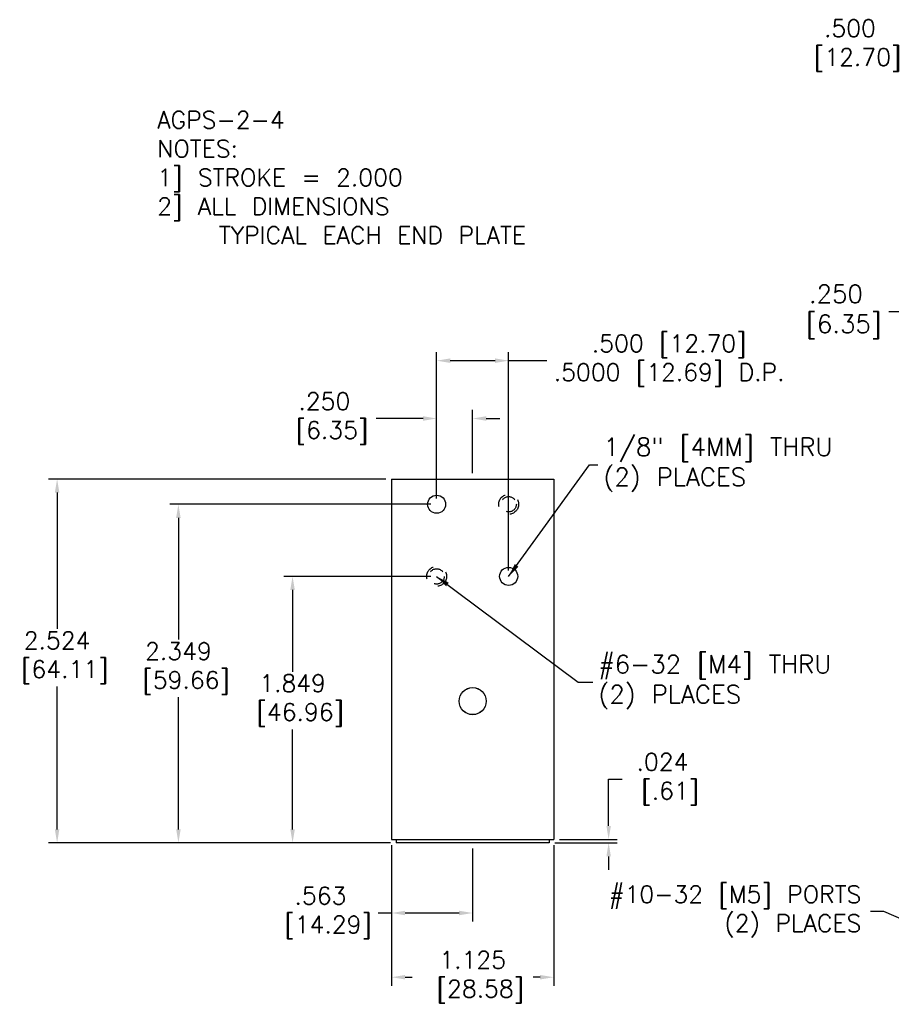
# Model space of a CAD drawing. Extents: x -3 to 49.2, y -6.5 to 12.8.
# Tile 1 of 2: x -3 to 3, y -3.3 to 3.5. Entities that reach past the tile are written whole.
import ezdxf

# ---------------------------------------------------------------- set-up
doc = ezdxf.new("R2010")
doc.units = 0
doc.header["$MEASUREMENT"] = 0
doc.linetypes.add('DASHED', pattern=[0.75, 0.5, -0.25])
doc.layers.get('0').update_dxf_attribs({"linetype": 'CONTINUOUS'})
doc.layers.get('DEFPOINTS').update_dxf_attribs({"linetype": 'CONTINUOUS'})
doc.styles.get("Standard").update_dxf_attribs({"font": 'txt.shx', "height": 0.12})
doc.dimstyles.new('BRITISH__M_', dxfattribs={"dimtxt": 0.125, "dimasz": 0.094, "dimexe": 0.06, "dimexo": 0.04, "dimgap": 0.04, "dimtad": 0, "dimtih": 1, "dimtoh": 1, "dimdec": 3, "dimzin": 4, "dimtxsty": 'STANDARD', "dimcen": 0.09, "dimazin": 3, "dimtfac": 1, "dimtdec": 3, "dimtofl": 0, "dimtmove": 0, "dimatfit": 3, "dimtolj": 1, "dimtzin": 4})
doc.dimstyles.get("Standard").update_dxf_attribs({"dimtxt": 0.125, "dimasz": 0.094, "dimexe": 0.094, "dimexo": 0.0625, "dimgap": 0.0625, "dimtad": 0, "dimtih": 1, "dimtoh": 1, "dimdec": 3, "dimzin": 4, "dimtxsty": 'STANDARD', "dimcen": 0.09, "dimazin": 3, "dimtfac": 1, "dimtdec": 4, "dimtofl": 0, "dimtmove": 0, "dimatfit": 3, "dimtolj": 1, "dimtzin": 4})

# ---------------------------------------------------------------- blocks, each defined once
blk = doc.blocks.new('*D3')
at = {"color": 0, "linetype": 'BYBLOCK'}
for p, q in [((4.0036, 3.5544), (3.1857, 3.5544)), ((4.0036, 2.6989), (4.0036, 3.6144)), ((4.4096, 3.5544), (4.0976, 3.5544)), ((4.5036, 2.6989), (4.5036, 3.6144))]:
    blk.add_line(p, q, dxfattribs=at)
for points in [[(4.0976, 3.5701), (4.0976, 3.5388), (4.0036, 3.5544)], [(4.4096, 3.5701), (4.4096, 3.5388), (4.5036, 3.5544)]]:
    blk.add_solid(points, dxfattribs=at)
at = {"layer": 'DEFPOINTS', "color": 0, "linetype": 'BYBLOCK'}
for p in [(4.0036, 3.5544), (4.0036, 2.6589), (4.5036, 2.6589)]:
    blk.add_point(p, dxfattribs=at)
at = {"color": 0, "linetype": 'BYBLOCK', "insert": (2.7957, 3.5544), "char_height": 0.12, "attachment_point": 5}
blk.add_mtext('\\A1;.500\\P [12.70]', dxfattribs=at)
blk = doc.blocks.new('*D7')
at = {"color": 0, "linetype": 'CONTINUOUS'}
for p, q in [((3.2536, 2.3191), (3.2536, 1.8775)), ((3.5036, 2.3191), (3.5036, 1.8775)), ((3.1596, 1.9375), (3.0656, 1.9375)), ((3.5976, 1.9375), (3.6916, 1.9375))]:
    blk.add_line(p, q, dxfattribs=at)
for points in [[(3.1596, 1.9532), (3.1596, 1.9218), (3.2536, 1.9375)], [(3.5976, 1.9532), (3.5976, 1.9218), (3.5036, 1.9375)]]:
    blk.add_solid(points, dxfattribs=at)
at = {"layer": 'DEFPOINTS', "color": 0, "linetype": 'CONTINUOUS'}
for p in [(3.2536, 2.3591), (3.5036, 2.3591), (3.2536, 1.9375)]:
    blk.add_point(p, dxfattribs=at)
at = {"color": 0, "linetype": 'CONTINUOUS', "insert": (2.6982, 1.9375), "char_height": 0.125, "attachment_point": 5}
blk.add_mtext('\\A1;.250\\P [6.35]', dxfattribs=at)
blk = doc.blocks.new('*D84')
at = {"color": 0, "linetype": 'BYBLOCK'}
for p, q in [((21.3279, 0.2436), (21.3279, 0.5677)), ((21.3279, 0.5677), (21.4219, 0.5677)), ((20.9863, 0.1496), (21.3879, 0.1496)), ((20.955, 0.1256), (21.3879, 0.1256)), ((21.3279, 0.0316), (21.3279, -0.0624))]:
    blk.add_line(p, q, dxfattribs=at)
for points in [[(21.3123, 0.2436), (21.3436, 0.2436), (21.3279, 0.1496)], [(21.3123, 0.0316), (21.3436, 0.0316), (21.3279, 0.1256)]]:
    blk.add_solid(points, dxfattribs=at)
at = {"layer": 'DEFPOINTS', "color": 0, "linetype": 'BYBLOCK'}
for p in [(20.9463, 0.1496), (20.915, 0.1256), (21.3279, 0.1256)]:
    blk.add_point(p, dxfattribs=at)
at = {"color": 0, "linetype": 'BYBLOCK', "insert": (21.7019, 0.5677), "char_height": 0.12, "attachment_point": 5}
blk.add_mtext('\\A1;.024\\P [.61]', dxfattribs=at)
blk = doc.blocks.new('*D85')
at = {"color": 0, "linetype": 'BYBLOCK'}
for p, q in [((19.8213, 0.1096), (19.8213, -0.8664)), ((20.9463, 0.1096), (20.9463, -0.8664)), ((19.9153, -0.8064), (19.9638, -0.8064)), ((20.8523, -0.8064), (20.8038, -0.8064))]:
    blk.add_line(p, q, dxfattribs=at)
for points in [[(19.9153, -0.7908), (19.9153, -0.8221), (19.8213, -0.8064)], [(20.8523, -0.7908), (20.8523, -0.8221), (20.9463, -0.8064)]]:
    blk.add_solid(points, dxfattribs=at)
at = {"layer": 'DEFPOINTS', "color": 0, "linetype": 'BYBLOCK'}
for p in [(19.8213, 0.1496), (20.9463, 0.1496), (20.9463, -0.8064)]:
    blk.add_point(p, dxfattribs=at)
at = {"color": 0, "linetype": 'BYBLOCK', "insert": (20.3838, -0.8064), "char_height": 0.12, "attachment_point": 5}
blk.add_mtext('\\A1;1.125\\P [28.58]', dxfattribs=at)
blk = doc.blocks.new('*D86')
at = {"color": 0, "linetype": 'BYBLOCK'}
for p, q in [((19.8213, 0.1096), (19.8213, -0.4209)), ((20.3838, 0.0856), (20.3838, -0.4209)), ((19.8213, -0.3609), (19.7273, -0.3609)), ((20.2898, -0.3609), (19.9153, -0.3609))]:
    blk.add_line(p, q, dxfattribs=at)
for points in [[(19.9153, -0.3453), (19.9153, -0.3766), (19.8213, -0.3609)], [(20.2898, -0.3453), (20.2898, -0.3766), (20.3838, -0.3609)]]:
    blk.add_solid(points, dxfattribs=at)
at = {"layer": 'DEFPOINTS', "color": 0, "linetype": 'BYBLOCK'}
for p in [(19.8213, 0.1496), (20.3838, 0.1256), (19.8213, -0.3609)]:
    blk.add_point(p, dxfattribs=at)
at = {"color": 0, "linetype": 'BYBLOCK', "insert": (19.3273, -0.3609), "char_height": 0.12, "attachment_point": 5}
blk.add_mtext('\\A1;.563\\P [14.29]', dxfattribs=at)
blk = doc.blocks.new('*D87')
at = {"color": 0, "linetype": 'BYBLOCK'}
for p, q in [((19.7813, 2.6496), (17.4391, 2.6496)), ((17.4991, 2.5556), (17.4991, 1.61)), ((17.4991, 0.2196), (17.4991, 1.21)), ((19.8126, 0.1256), (17.4391, 0.1256))]:
    blk.add_line(p, q, dxfattribs=at)
for points in [[(17.4834, 2.5556), (17.5147, 2.5556), (17.4991, 2.6496)], [(17.4834, 0.2196), (17.5147, 0.2196), (17.4991, 0.1256)]]:
    blk.add_solid(points, dxfattribs=at)
at = {"layer": 'DEFPOINTS', "color": 0, "linetype": 'BYBLOCK'}
for p in [(19.8213, 2.6496), (17.4991, 0.1256), (19.8526, 0.1256)]:
    blk.add_point(p, dxfattribs=at)
at = {"color": 0, "linetype": 'BYBLOCK', "insert": (17.4991, 1.41), "char_height": 0.12, "attachment_point": 5}
blk.add_mtext('\\A1;2.524\\P [64.11]', dxfattribs=at)
blk = doc.blocks.new('*D88')
at = {"color": 0, "linetype": 'BYBLOCK'}
for p, q in [((20.0938, 1.9746), (19.0737, 1.9746)), ((19.1337, 1.8806), (19.1337, 1.313)), ((19.1337, 0.2196), (19.1337, 0.913)), ((19.8126, 0.1256), (19.0737, 0.1256))]:
    blk.add_line(p, q, dxfattribs=at)
for points in [[(19.118, 1.8806), (19.1494, 1.8806), (19.1337, 1.9746)], [(19.118, 0.2196), (19.1494, 0.2196), (19.1337, 0.1256)]]:
    blk.add_solid(points, dxfattribs=at)
at = {"layer": 'DEFPOINTS', "color": 0, "linetype": 'BYBLOCK'}
for p in [(20.1338, 1.9746), (19.1337, 0.1256), (19.8526, 0.1256)]:
    blk.add_point(p, dxfattribs=at)
at = {"color": 0, "linetype": 'BYBLOCK', "insert": (19.1337, 1.113), "char_height": 0.12, "attachment_point": 5}
blk.add_mtext('\\A1;1.849\\P [46.96]', dxfattribs=at)
blk = doc.blocks.new('*D89')
at = {"color": 0, "linetype": 'BYBLOCK'}
for p, q in [((20.0938, 2.4746), (18.2812, 2.4746)), ((18.3412, 2.3806), (18.3412, 1.5357)), ((18.3412, 0.2196), (18.3412, 1.1357)), ((19.8126, 0.1256), (18.2812, 0.1256))]:
    blk.add_line(p, q, dxfattribs=at)
for points in [[(18.3255, 2.3806), (18.3568, 2.3806), (18.3412, 2.4746)], [(18.3255, 0.2196), (18.3568, 0.2196), (18.3412, 0.1256)]]:
    blk.add_solid(points, dxfattribs=at)
at = {"layer": 'DEFPOINTS', "color": 0, "linetype": 'BYBLOCK'}
for p in [(20.1338, 2.4746), (18.3412, 0.1256), (19.8526, 0.1256)]:
    blk.add_point(p, dxfattribs=at)
at = {"color": 0, "linetype": 'BYBLOCK', "insert": (18.3412, 1.3357), "char_height": 0.12, "attachment_point": 5}
blk.add_mtext('\\A1;2.349\\P [59.66]', dxfattribs=at)
blk = doc.blocks.new('*D90')
at = {"color": 0, "linetype": 'BYBLOCK'}
for p, q in [((20.1338, 2.5146), (20.1338, 3.5311)), ((20.6338, 2.0146), (20.6338, 3.5311)), ((20.2278, 3.4711), (20.5398, 3.4711)), ((20.6338, 3.4711), (20.8983, 3.4711))]:
    blk.add_line(p, q, dxfattribs=at)
for points in [[(20.2278, 3.4868), (20.2278, 3.4554), (20.1338, 3.4711)], [(20.5398, 3.4868), (20.5398, 3.4554), (20.6338, 3.4711)]]:
    blk.add_solid(points, dxfattribs=at)
at = {"layer": 'DEFPOINTS', "color": 0, "linetype": 'BYBLOCK'}
for p in [(20.6338, 3.4711), (20.1338, 2.4746), (20.6338, 1.9746)]:
    blk.add_point(p, dxfattribs=at)
at = {"color": 0, "linetype": 'BYBLOCK', "insert": (21.7483, 3.4711), "char_height": 0.12, "attachment_point": 5}
blk.add_mtext('\\A1;.500 [12.70]\\P.5000 [12.69] D.P.', dxfattribs=at)
blk = doc.blocks.new('*D91')
at = {"color": 0, "linetype": 'BYBLOCK'}
for p, q in [((20.1338, 2.5146), (20.1338, 3.1298)), ((20.3838, 2.6896), (20.3838, 3.1298)), ((20.0398, 3.0698), (19.7143, 3.0698)), ((20.4778, 3.0698), (20.5718, 3.0698))]:
    blk.add_line(p, q, dxfattribs=at)
for points in [[(20.0398, 3.0854), (20.0398, 3.0541), (20.1338, 3.0698)], [(20.4778, 3.0854), (20.4778, 3.0541), (20.3838, 3.0698)]]:
    blk.add_solid(points, dxfattribs=at)
at = {"layer": 'DEFPOINTS', "color": 0, "linetype": 'BYBLOCK'}
for p in [(20.1338, 3.0698), (20.3838, 2.6496), (20.1338, 2.4746)]:
    blk.add_point(p, dxfattribs=at)
at = {"color": 0, "linetype": 'BYBLOCK', "insert": (19.3543, 3.0698), "char_height": 0.12, "attachment_point": 5}
blk.add_mtext('\\A1;.250\\P [6.35]', dxfattribs=at)

msp = doc.modelspace()

# ---------------------------------------------------------------- linework, layer by layer
for p, q in [((-0.46143, 0.3381), (0.66357, 0.3381)), ((-0.46143, 0.3381), (-0.46143, -2.1619)), ((0.66357, 0.3381), (0.66357, -2.1619)), ((-0.46143, -2.1619), (0.66357, -2.1619)), ((-0.43013, -2.1619), (-0.43013, -2.1859)), ((0.63227, -2.1619), (0.63227, -2.1859)), ((0.63227, -2.1859), (-0.43013, -2.1859))]:
    msp.add_line(p, q)
for centre, radius in [((-0.14893, 0.1631), 0.0625), ((0.35107, -0.3369), 0.0625), ((0.10107, -1.2024), 0.094), ((0.10107, -1.2024), 0.09375)]:
    msp.add_circle(centre, radius)
at = {"linetype": 'DASHED', "ltscale": 0.156}
for centre, radius in [((0.35107, 0.1631), 0.069), ((0.35107, 0.1631), 0.05325), ((-0.14893, -0.3369), 0.069), ((-0.14893, -0.3369), 0.05325)]:
    msp.add_circle(centre, radius, dxfattribs=at)

# ---------------------------------------------------------------- texts
at = {"insert": (-2.08835, 2.89037), "char_height": 0.12, "width": 2.9026, "attachment_point": 1}
msp.add_mtext('AGPS-2-4\\PNOTES:\\P1] STROKE = 2.000\\P2] ALL DIMENSIONS              TYPICAL EACH END PLATE', dxfattribs=at)
for s, insert, char_height, attachment_point in [('1/8" [4MM] THRU\\P(2) PLACES', (1.00978, 0.43604), 0.125, 4), ('#6-32 [M4] THRU\\P(2) PLACES', (0.97509, -1.07184), 0.125, 4), ('#10-32 [M5] PORTS\\P(2) PLACES', (2.79937, -2.66293), 0.12, 6)]:
    msp.add_mtext(s, dxfattribs=dict(insert=insert, char_height=char_height, attachment_point=attachment_point))

# ---------------------------------------------------------------- dimensions: what is measured, and where the dimension line sits
at = {"linetype": 'CONTINUOUS'}
dim = msp.add_linear_dim(base=(3.92802, 3.34617), p1=(4.42802, 2.45063), p2=(3.92802, 2.45063), dimstyle='BRITISH__M_', override={"dimpost": '\\P'}, dxfattribs=at)
dim.commit()
dim.dimension.update_dxf_attribs({"geometry": '*D3', "text_midpoint": (2.72014, 3.34617), "dimtype": 160, "insert": (-0.07554, -0.20825)})
dim = msp.add_linear_dim(base=(3.17802, 1.49775), p1=(3.42802, 1.91938), p2=(3.17802, 1.91938), dimstyle='BRITISH__M_', override={"dimpost": '\\P'}, dxfattribs=at)
dim.commit()
dim.dimension.update_dxf_attribs({"geometry": '*D7', "text_midpoint": (2.62264, 1.49775), "insert": (-0.07554, -0.43975)})
dim = msp.add_linear_dim(base=(0.35107, 1.15955), p1=(-0.14893, 0.1631), p2=(0.35107, -0.3369), text='.500 [12.70]\\P.5000 [12.69] D.P.', dimstyle='BRITISH__M_', override={"dimpost": '\\P'})
dim.commit()
dim.dimension.update_dxf_attribs({"geometry": '*D90', "text_midpoint": (1.46558, 1.15955), "dimtype": 160, "insert": (-20.28276, -2.31154)})
dim = msp.add_linear_dim(base=(-0.14893, 0.75824), p1=(0.10107, 0.3381), p2=(-0.14893, 0.1631), dimstyle='BRITISH__M_', override={"dimpost": '\\P'})
dim.commit()
dim.dimension.update_dxf_attribs({"geometry": '*D91', "text_midpoint": (-0.92847, 0.75824), "dimtype": 160, "insert": (-20.28276, -2.31154)})
for base, p1, p2, picture, middle in [((-2.78368, -2.1859), (-0.46143, 0.3381), (-0.43013, -2.1859), '*D87', (-2.78368, -0.90154)), ((-1.9416, -2.1859), (-0.14893, 0.1631), (-0.43013, -2.1859), '*D89', (-1.9416, -0.97579)), ((-1.14905, -2.1859), (-0.14893, -0.3369), (-0.43013, -2.1859), '*D88', (-1.14905, -1.19854)), ((1.04517, -2.1859), (0.66357, -2.1619), (0.63227, -2.1859), '*D84', (1.41917, -1.74386))]:
    dim = msp.add_linear_dim(base=base, p1=p1, p2=p2, angle=90, dimstyle='BRITISH__M_', override={"dimpost": '\\P'})
    dim.commit()
    dim.dimension.update_dxf_attribs({"geometry": picture, "text_midpoint": middle, "dimtype": 160, "insert": (-20.28276, -2.31154)})
for base, p1, p2, picture, middle, set_off in [((-0.461431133, -2.6724556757), (0.101068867, -2.1859018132), (-0.461431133, -2.1619018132), '*D86', (-0.955431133, -2.6724556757), (-20.2827578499, -2.3115354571)), ((0.66357, -3.11797), (-0.46143, -2.1619), (0.66357, -2.1619), '*D85', (0.10107, -3.11797), (-20.28276, -2.31154))]:
    dim = msp.add_linear_dim(base=base, p1=p1, p2=p2, dimstyle='BRITISH__M_', override={"dimpost": '\\P'})
    dim.commit()
    dim.dimension.update_dxf_attribs({"geometry": picture, "text_midpoint": middle, "insert": set_off})

# ---------------------------------------------------------------- leaders
for points in [[(0.35107, -0.3369), (0.91259, 0.43604), (0.96978, 0.43604)], [(-0.14893, -0.3369), (0.83455, -1.07184), (0.93509, -1.07184)]]:
    msp.add_leader(points, dimstyle='BRITISH__M_')
at = {"annotation_type": 0, "has_hookline": 1, "hookline_direction": 1, "text_width": 1.86}
msp.add_leader([(5.91606, -1.3179), (3.31935, -2.8198), (2.95587, -2.66293), (2.86187, -2.66293)], dimstyle='STANDARD', dxfattribs=at)

doc.saveas('drawing.dxf')
